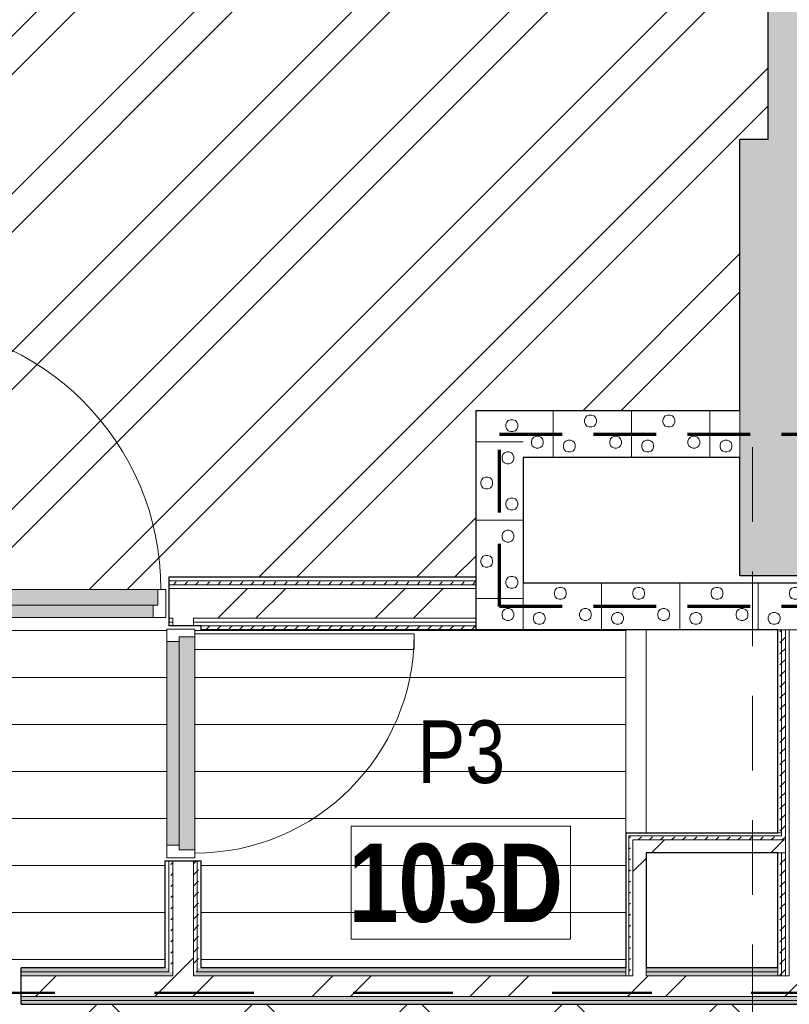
# Model space of a CAD drawing. Header units: millimetres. Extents: x -2180 to 54567, y -1945 to 22251.
# Tile 85 of 143: x 21509 to 23966, y 11857 to 15000. Entities that reach past the tile are written whole.
import ezdxf

# ---------------------------------------------------------------- set-up
doc = ezdxf.new("R2010")
doc.units = ezdxf.units.MM
for name, pattern in [('Dash', [635, 317.5, -317.5]), ('EST_Dash_2_1_', [300, 200, -100]), ('Overhead', [396.875, 238.125, -158.75])]:
    doc.linetypes.add(name, pattern=pattern)
for name, color, linetype, lineweight in [('_Overhead_', 7, 'Overhead', 9), ('Common Edges', 7, 'Continuous', 9), ('Cut Pattern-3', 7, 'Continuous', 9), ('Doors', 7, 'Continuous', 9), ('Doors-2', 7, 'Continuous', 18), ('Plan Swing', 7, 'Continuous', 9), ('Room Tags', 7, 'Continuous', 9), ('Walls', 7, 'Continuous', 9), ('Walls-1', 7, 'Continuous', 25)]:
    doc.layers.add(name, color=color, linetype=linetype, lineweight=lineweight)
for name, color, linetype, lineweight, true_color in [('_Tuletõkketsoon', 1, 'Dash', 50, 0xff0000), ('Color Fill-1', 7, 'Continuous', 9, 0xab8450), ('Color Fill-2', 7, 'Continuous', 9, 0xc0c040), ('Color Fill-3', 9, 'Continuous', 9, 0x808080), ('Cut Pattern-1', 7, 'Continuous', 9, 0x787878), ('Cut Pattern-2', 7, 'Continuous', 25, 0x787878), ('Doors-1', 7, 'Continuous', 9, 0x7b918a), ('Doors-3', 7, 'Continuous', 9, 0x646464), ('Room Tags-1', 7, 'Continuous', 9, 0x800000), ('SMA_Tuletõkkesektsioon', 1, 'EST_Dash_2_1_', 70, 0xff0000)]:
    doc.layers.add(name, color=color, linetype=linetype, lineweight=lineweight, true_color=true_color)
doc.styles.add('Swis721 Cn BT_1', font='swissc.ttf', dxfattribs={"height": 200})
doc.styles.add('Swis721 Cn BT_B', font='swisscb.ttf', dxfattribs={"height": 250})
pattern_1 = [(45, (0, 0), (0, 35.35534), [25, -25])]
pattern_2 = [(45, (0, 0), (-251.447, 251.447), []), (45, (0, 381), (-251.447, 251.447), [])]
pattern_3 = [(0, (0, 0), (0, 150), [])]

# ---------------------------------------------------------------- blocks, each defined once
blk = doc.blocks.new('SMA_D01_ 1-poolne - SU-P-10- 900x2100 1 korrus-2368688-1 Korruse põrandate plaan')
at = {"layer": 'Doors-1'}
for points in [[(47.8, 5.5), (400, 5.5), (400, 45.5), (-400, 45.5), (-400, 5.5), (47, 5.5)], [(400, -44.5), (415, -44.5), (415, 5.5), (-415, 5.5), (-415, -44.5), (375, -44.5)]]:
    blk.add_hatch(color=256, dxfattribs=at).paths.add_polyline_path(points, flags=0)
at = {"layer": 'Doors'}
for p, q in [((-400, 45.5), (400, 45.5)), ((400, 5.5), (-400, 5.5)), ((-415, -44.5), (375, -44.5))]:
    blk.add_line(p, q, dxfattribs=at)
at = {"layer": 'Doors-2'}
for p, q in [((-440, -44.5), (-440, 45.5)), ((-440, 45.5), (-400, 45.5)), ((-400, 45.5), (-400, 5.5)), ((400, 5.5), (400, 45.5)), ((400, 45.5), (440, 45.5)), ((440, 45.5), (440, -44.5)), ((-415, 5.5), (-415, -44.5)), ((-400, 5.5), (-415, 5.5)), ((415, 5.5), (400, 5.5)), ((415, -44.5), (415, 5.5)), ((-415, -44.5), (-440, -44.5)), ((375, -44.5), (425, -44.5)), ((375, -894.5), (375, -44.5)), ((425, -44.5), (425, -894.5)), ((440, -44.5), (425, -44.5)), ((425, -894.5), (375, -894.5))]:
    blk.add_line(p, q, dxfattribs=at)
at = {"layer": 'Plan Swing'}
blk.add_arc((425, -44.5), 850, 180, 270, dxfattribs=at)
blk = doc.blocks.new('SMA_D01_ 1-poolne - SU-P-04 - 750x2100-1929738-1 Korruse põrandate plaan')
at = {"layer": 'Doors-3'}
for points in [[(325, 52), (-325, 52), (-325, 12), (325, 12)], [(340, -38), (340, 12), (-340, 12), (-340, -38), (308.7, -38)]]:
    blk.add_hatch(color=256, dxfattribs=at).paths.add_polyline_path(points, flags=0)
at = {"layer": 'Doors'}
for p, q in [((-325, 52), (325, 52)), ((325, 12), (-325, 12)), ((-340, -38), (300, -38))]:
    blk.add_line(p, q, dxfattribs=at)
at = {"layer": 'Doors-2'}
for p, q in [((-365, -38), (-365, 52)), ((-365, 52), (-325, 52)), ((-325, 52), (-325, 12)), ((325, 12), (325, 52)), ((325, 52), (365, 52)), ((365, 52), (365, -38)), ((-340, 12), (-340, -38)), ((-325, 12), (-340, 12)), ((340, 12), (325, 12)), ((340, -38), (340, 12)), ((-340, -38), (-365, -38)), ((300, -38), (350, -38)), ((300, -738), (300, -38)), ((350, -38), (350, -738)), ((365, -38), (350, -38)), ((350, -738), (300, -738))]:
    blk.add_line(p, q, dxfattribs=at)
at = {"layer": 'Plan Swing'}
blk.add_arc((350, -38), 700, 180, 270, dxfattribs=at)
blk = doc.blocks.new('1_0 Room Tag - 2_5mm Nr-411650-1 Korruse põrandate plaan')
at = {"layer": 'Room Tags'}
for p, q in [((3.5, 1.8), (-3.5, 1.8)), ((-3.5, 1.8), (-3.5, -1.8)), ((3.5, 1.8), (3.5, -1.8)), ((3.5, -1.8), (-3.5, -1.8))]:
    blk.add_line(p, q, dxfattribs=at)

msp = doc.modelspace()

# ---------------------------------------------------------------- hatches: boundary and pattern name
at = {"layer": 'Color Fill-1'}
h = msp.add_hatch(dxfattribs=at)
h.set_pattern_fill('FP_39', color=256, style=0, pattern_type=2)
h.set_pattern_definition([(45, (0, 0), (-247.4874, 247.4874), []), (135, (0, 0), (-247.4874, -247.4874), [])])
h.paths.add_polyline_path([(10640.5, 10521), (10640.5, 10597.1), (11755.5, 10597.1), (11755.5, 10657.1), (12147.2, 10656.8), (12147.2, 10612.1), (15187.1, 10612.1), (15187.1, 10554.1), (15197.1, 10554.1), (15197.1, 10606.1), (16377.1, 10606.1), (16377.1, 10554.1), (16387.1, 10554.1), (16387.1, 10612.1), (20601, 10612.1), (20601, 10554.1), (20611, 10554.1), (20611, 10586.1), (21591, 10586.1), (21591, 10554.1), (21601, 10554.1), (21601, 10612.1), (23843.1, 10612.1), (23843.1, 10575.2), (24163.1, 10575.2), (24163.1, 10577.1), (24218.2, 10577.1), (24218.2, 10575.2), (25418.2, 10575.2), (25418.2, 10577.1), (25547.1, 10577.1), (25547.1, 10582.1), (26027.1, 10582.1), (26027.1, 10577.1), (30166, 10577.1), (30166, 11857.1), (27666.3, 11857.1), (27666.3, 11915.1), (27656.3, 11915.1), (27656.3, 11857.1), (27641.3, 11857.1), (27641.3, 10907.1), (27591.3, 10907.1), (27591.3, 11857.1), (26676.3, 11857.1), (26676.3, 11915.1), (26666.3, 11915.1), (26666.3, 11857.1), (21513.7, 11857.1), (21513.7, 11915.1), (21503.7, 11915.1), (21503.7, 11883.1), (20523.7, 11883.1), (20523.7, 11915.1), (20513.7, 11915.1), (20513.7, 11857.1), (15601.3, 11857.1), (15601.3, 11915.1), (15591.3, 11915.1), (15591.3, 11883.1), (14611.3, 11883.1), (14611.3, 11915.1), (14601.3, 11915.1), (14601.3, 11857.1), (9517.3, 11857.1), (9517.3, 11915.1), (9507.3, 11915.1), (9507.3, 11857.1), (8592.3, 11857.1), (8592.3, 10907.1), (8542.3, 10907.1), (8542.3, 11857.1), (8527.3, 11857.1), (8527.3, 11915.1), (8517.3, 11915.1), (8517.3, 11857.1), (6132.8, 11857.1), (6132.8, 11854.1), (5982.8, 11854.1), (5982.8, 10654.1), (6132.8, 10654.1), (6132.8, 10657.1), (10630.5, 10657.1), (10630.5, 10521)], flags=0)
at = {"layer": 'Color Fill-2'}
h = msp.add_hatch(dxfattribs=at)
h.set_pattern_fill('FP_3', color=256, style=0, pattern_type=2)
h.set_pattern_definition(pattern_2)
h.paths.add_polyline_path([(21084.8, 13136.6), (21094.8, 13136.6), (21094.8, 13181.1), (21109.8, 13181.1), (21109.8, 14031.1), (21159.8, 14031.1), (21159.8, 13181.1), (21974.8, 13181.1), (21974.8, 13136.6), (21984.8, 13136.6), (21984.8, 13221.1), (22965.8, 13221.1), (22965.8, 13752.1), (23808.2, 13752.1), (23808.2, 14616.9), (23898.2, 14616.9), (23897.3, 17811.9), (21098.2, 17811.9), (21098.2, 13221.1), (21084.8, 13221.1), (21084.8, 13150.5)], flags=0)
at = {"layer": 'Color Fill-3'}
h = msp.add_hatch(dxfattribs=at)
h.set_pattern_fill('FP_42', color=256, style=0, pattern_type=2)
h.set_pattern_definition(pattern_3)
h.paths.add_polyline_path([(20513.7, 11915.1), (20523.7, 11915.1), (20523.7, 11973.1), (20538.7, 11973.1), (20538.7, 12923.1), (20588.7, 12923.1), (20588.7, 11973.1), (21503.7, 11973.1), (21503.7, 11915.1), (21513.7, 11915.1), (21513.7, 11973.1), (21972.3, 11973.1), (21972.3, 12314.6), (22030.3, 12314.6), (22030.3, 12324.6), (21978.3, 12324.6), (21978.3, 13054.6), (22030.3, 13054.6), (22030.3, 13064.6), (21984.8, 13064.6), (21984.8, 13136.6), (21974.8, 13136.6), (21974.8, 13091.1), (21094.8, 13091.1), (21094.8, 13136.6), (21084.8, 13136.6), (21084, 13052.1), (20940.8, 13052.1), (20940.8, 13136.6), (20930.8, 13136.6), (20930.8, 13091.1), (20050.8, 13091.1), (20050.8, 13136.6), (20040.8, 13136.6), (20040.8, 13064.6), (19995.3, 13064.6), (19995.3, 13054.6), (20047.3, 13054.6), (20047.3, 12324.6), (19995.3, 12324.6), (19995.3, 12314.6), (20053.3, 12314.6), (20053.3, 11973.1), (20513.7, 11973.1), (20513.7, 11923.1)], flags=0)
h = msp.add_hatch(dxfattribs=at)
h.set_pattern_fill('FP_42', color=256, style=0, pattern_type=2)
h.set_pattern_definition(pattern_3)
h.paths.add_polyline_path([(23219.9, 11973.1), (23443.7, 11973.1), (23443.7, 13052.1), (22088.3, 13052.1), (22088.3, 13064.6), (22065.8, 13064.6), (22065.8, 13089.1), (22063.3, 13089.1), (22063.3, 13064.6), (22030.3, 13064.6), (22030.3, 13054.6), (22068.3, 13054.6), (22068.3, 13039.6), (22768.3, 13039.6), (22768.3, 12989.6), (22068.3, 12989.6), (22068.3, 12324.6), (22030.3, 12324.6), (22030.3, 12314.6), (22088.3, 12314.6), (22088.3, 11973.1), (23113.4, 11973.1)], flags=0)
at = {"layer": 'Cut Pattern-1'}
h = msp.add_hatch(dxfattribs=at)
h.set_pattern_fill('FP_3', color=256, style=0, pattern_type=2)
h.set_pattern_definition(pattern_2)
h.paths.add_polyline_path([(22065.8, 13089.1), (22965.8, 13089.1), (22965.8, 13184.1), (22065.8, 13184.1), (22065.8, 13150.5)], flags=0)
h = msp.add_hatch(dxfattribs=at)
h.set_pattern_fill('FP_3', color=256, style=0, pattern_type=2)
h.set_pattern_definition(pattern_2)
h.paths.add_polyline_path([(21997.3, 11948.1), (22063.3, 11948.1), (22063.3, 12314.6), (21997.3, 12314.6), (21997.3, 11960.6)], flags=0)
h.paths.add_polyline_path([(22063.3, 13064.6), (22063.3, 13089.1), (21997.3, 13089.1), (21997.3, 13064.6), (22018.3, 13064.6)], flags=0)
h = msp.add_hatch(dxfattribs=at)
h.set_pattern_fill('FP_3', color=256, style=0, pattern_type=2)
h.set_pattern_definition(pattern_2)
h.paths.add_polyline_path([(23466.2, 11948.1), (23508.2, 11948.1), (23508.2, 12382.1), (23466.2, 12382.1), (23466.2, 11960.6)], flags=0)
h = msp.add_hatch(dxfattribs=at)
h.set_pattern_fill('FP_3', color=256, style=0, pattern_type=2)
h.set_pattern_definition(pattern_2)
h.paths.add_polyline_path([(23508.2, 12340.1), (23953.7, 12340.1), (23953.7, 12382.1), (23508.2, 12382.1)], flags=0)
h = msp.add_hatch(dxfattribs=at)
h.set_pattern_fill('FP_3', color=256, style=0, pattern_type=2)
h.set_pattern_definition(pattern_2)
h.paths.add_polyline_path([(29817.4, 11882.1), (29817.4, 11948.1), (27666.3, 11948.1), (27666.3, 11882.1), (29329.9, 11882.1)], flags=0)
h.paths.add_polyline_path([(24888.7, 11882.1), (26666.3, 11882.1), (26666.3, 11948.1), (21513.7, 11948.1), (21513.7, 11882.1), (24356.7, 11882.1)], flags=0)
h.paths.add_polyline_path([(20513.7, 11882.1), (20513.7, 11948.1), (18261.7, 11948.1), (18261.7, 11882.1), (20005.2, 11882.1)], flags=0)
at = {"layer": 'Cut Pattern-2'}
for points in [[(24218.2, 14616.9), (24217.3, 17811.9), (23898.2, 17811.9), (23898.2, 14616.9)], [(24218.2, 13224.7), (24217.3, 14616.9), (23808.2, 14616.9), (23808.2, 13224.7), (23898.2, 13224.7)]]:
    msp.add_hatch(color=256, dxfattribs=at).paths.add_polyline_path(points, flags=0)
at = {"layer": 'Cut Pattern-3'}
h = msp.add_hatch(dxfattribs=at)
h.set_pattern_fill('FP_22', color=256, angle=225, style=0, pattern_type=2)
h.set_pattern_definition([(135, (22988.33, 13504.6), (-250, -1e-12), [7.07, -346.48]), (45, (22983.33, 13532.1), (-250, -1e-12), [7.07, -346.48]), (180, (23003.33, 13502.1), (1e-12, -250), [7.5, -242.5]), (161.565, (22995.826, 13502.106), (-250, 0.0002), [7.906, -782.664]), (18.435, (22988.33, 13537.11), (-250, -0.0002), [7.906, -782.664]), (3e-13, (22995.83, 13539.6), (-1e-12, 250), [7.5, -242.5]), (341.565, (23003.33, 13539.606), (-250, 0.0002), [7.906, -782.664]), (315, (23010.83, 13537.1), (-250, -1e-12), [7.07, -346.48]), (251.565, (23018.33, 13517.11), (-250.001, -1000), [7.906, -782.664]), (225, (23015.83, 13509.6), (-250, -1e-12), [7.07, -346.48]), (198.435, (23010.83, 13504.606), (-250, -0.0002), [7.906, -782.664]), (270, (23018.33, 13524.6), (250, 1e-12), [7.5, -242.5]), (288.435, (23015.83, 13532.11), (250.001, -1000), [7.906, -782.664]), (90, (23060.83, 13449.6), (-250, -1e-12), [7.5, -242.5]), (180, (23083.33, 13434.6), (1e-12, -250), [7.5, -242.5]), (161.565, (23075.826, 13434.606), (-250, 0.0002), [7.906, -782.664]), (135, (23068.33, 13437.1), (-250, -1e-12), [7.07, -346.48]), (45, (23063.33, 13464.6), (-250, -1e-12), [7.07, -346.48]), (18.435, (23068.33, 13469.61), (-250, -0.0002), [7.906, -782.664]), (3e-13, (23075.83, 13472.1), (-1e-12, 250), [7.5, -242.5]), (341.565, (23083.33, 13472.106), (-250, 0.0002), [7.906, -782.664]), (315, (23090.83, 13469.6), (-250, -1e-12), [7.07, -346.48]), (251.565, (23098.33, 13449.61), (-250.001, -1000), [7.906, -782.664]), (225, (23095.83, 13442.1), (-250, -1e-12), [7.07, -346.48]), (198.435, (23090.83, 13437.11), (-250, -0.0002), [7.906, -782.664]), (270, (23098.33, 13457.1), (250, 1e-12), [7.5, -242.5]), (288.435, (23095.83, 13464.61), (250.001, -1000), [7.906, -782.664]), (108.435, (23063.33, 13442.11), (-250, 499.999), [7.906, -782.664]), (71.565, (23060.83, 13457.11), (250, 500), [7.906, -782.664]), (90, (23048.33, 13597.1), (-250, -1e-12), [7.5, -242.5]), (180, (23070.83, 13582.1), (1e-12, -250), [7.5, -242.5]), (161.565, (23063.33, 13582.11), (-250, 0.0002), [7.906, -782.664]), (135, (23055.83, 13584.6), (-250, -1e-12), [7.07, -346.48]), (45, (23050.83, 13612.1), (-250, -1e-12), [7.07, -346.48]), (18.435, (23055.83, 13617.106), (-250, -0.0002), [7.906, -782.664]), (3e-13, (23063.33, 13619.6), (-1e-12, 250), [7.5, -242.5]), (341.565, (23070.826, 13619.606), (-250, 0.0002), [7.906, -782.664]), (315, (23078.33, 13617.1), (-250, -1e-12), [7.07, -346.48]), (251.565, (23085.826, 13597.11), (-250.001, -1000), [7.906, -782.664]), (225, (23083.33, 13589.6), (-250, -1e-12), [7.07, -346.48]), (198.435, (23078.33, 13584.606), (-250, -0.0002), [7.906, -782.664]), (270, (23085.83, 13604.6), (250, 1e-12), [7.5, -242.5]), (288.435, (23083.33, 13612.11), (250.001, -1000), [7.906, -782.664]), (108.435, (23050.83, 13589.606), (-250, 499.999), [7.906, -782.664]), (71.565, (23048.326, 13604.61), (250, 499.999), [7.906, -782.664]), (90, (22980.83, 13517.1), (-250, -1e-12), [7.5, -242.5]), (108.435, (22983.33, 13509.606), (-250, 499.999), [7.906, -782.664]), (71.565, (22980.83, 13524.61), (250, 500), [7.906, -782.664]), (90, (22890.83, 13464.6), (-250, -1e-12), [7.5, -242.5]), (180, (22913.33, 13449.6), (1e-12, -250), [7.5, -242.5]), (161.565, (22905.83, 13449.61), (-250, 0.0002), [7.906, -782.664]), (135, (22898.33, 13452.1), (-250, -1e-12), [7.07, -346.48]), (45, (22893.33, 13479.6), (-250, -1e-12), [7.07, -346.48]), (18.435, (22898.326, 13484.61), (-250, -0.0002), [7.906, -782.664]), (3e-13, (22905.83, 13487.1), (-1e-12, 250), [7.5, -242.5]), (341.565, (22913.326, 13487.106), (-250, 0.0002), [7.906, -782.664]), (315, (22920.83, 13484.6), (-250, -1e-12), [7.07, -346.48]), (251.565, (22928.33, 13464.606), (-250.001, -1000), [7.906, -782.664]), (225, (22925.83, 13457.1), (-250, -1e-12), [7.07, -346.48]), (198.435, (22920.826, 13452.11), (-250, -0.0002), [7.906, -782.664]), (270, (22928.33, 13472.1), (250, 1e-12), [7.5, -242.5]), (288.435, (22925.826, 13479.61), (250.001, -1000), [7.906, -782.664]), (108.435, (22893.326, 13457.11), (-250, 499.999), [7.906, -782.664]), (71.565, (22890.83, 13472.106), (250, 499.999), [7.906, -782.664]), (90, (22910.83, 13572.1), (-250, -1e-12), [7.5, -242.5]), (180, (22933.33, 13557.1), (1e-12, -250), [7.5, -242.5]), (161.565, (22925.826, 13557.11), (-250, 0.0002), [7.906, -782.664]), (135, (22918.33, 13559.6), (-250, -1e-12), [7.07, -346.48]), (45, (22913.33, 13587.1), (-250, -1e-12), [7.07, -346.48]), (18.435, (22918.326, 13592.11), (-250, -0.0002), [7.906, -782.664]), (3e-13, (22925.83, 13594.6), (-1e-12, 250), [7.5, -242.5]), (341.565, (22933.33, 13594.61), (-250, 0.0002), [7.906, -782.664]), (315, (22940.83, 13592.1), (-250, -1e-12), [7.07, -346.48]), (251.565, (22948.33, 13572.106), (-250.001, -1000), [7.906, -782.664]), (225, (22945.83, 13564.6), (-250, -1e-12), [7.07, -346.48]), (198.435, (22940.826, 13559.61), (-250, -0.0002), [7.906, -782.664]), (270, (22948.33, 13579.6), (250, 1e-12), [7.5, -242.5]), (288.435, (22945.826, 13587.11), (250.001, -1000), [7.906, -782.664]), (108.435, (22913.326, 13564.61), (-250.001, 500), [7.906, -782.664]), (71.565, (22910.83, 13579.606), (250.001, 500), [7.906, -782.664]), (180, (23115.83, 13402.1), (1e-12, -250), [])])
h.paths.add_polyline_path([(23115.8, 13052.1), (23115.8, 13752.1), (22965.8, 13752.1), (22965.8, 13052.1), (23113.4, 13052.1)], flags=0)
h = msp.add_hatch(dxfattribs=at)
h.set_pattern_fill('FP_23', color=256, angle=225, style=0, pattern_type=2)
h.set_pattern_definition([(45, (23564.52, 13729.6), (-1e-12, 250), [7.07, -346.48]), (315, (23592.02, 13734.6), (-1e-12, 250), [7.07, -346.48]), (90, (23562.02, 13714.6), (-250, -1e-12), [7.5, -242.5]), (71.565, (23562.02, 13722.11), (0.0002, 250), [7.906, -782.664]), (288.435, (23597.02, 13729.606), (-0.0002, 250), [7.906, -782.664]), (270, (23599.52, 13722.1), (250, 1e-12), [7.5, -242.5]), (251.565, (23599.52, 13714.61), (0.0002, 250), [7.906, -782.664]), (225, (23597.02, 13707.1), (-1e-12, 250), [7.07, -346.48]), (161.565, (23577.02, 13699.606), (-1000, 250.001), [7.906, -782.664]), (135, (23569.52, 13702.1), (-1e-12, 250), [7.07, -346.48]), (108.435, (23564.52, 13707.106), (-0.0002, 250), [7.906, -782.664]), (180, (23584.52, 13699.6), (1e-12, -250), [7.5, -242.5]), (198.435, (23592.02, 13702.106), (-1000, -250.001), [7.906, -782.664]), (3e-13, (23509.52, 13657.1), (-1e-12, 250), [7.5, -242.5]), (90, (23494.52, 13634.6), (-250, -1e-12), [7.5, -242.5]), (71.565, (23494.52, 13642.106), (0.0002, 250), [7.906, -782.664]), (45, (23497.02, 13649.6), (-1e-12, 250), [7.07, -346.48]), (315, (23524.52, 13654.6), (-1e-12, 250), [7.07, -346.48]), (288.435, (23529.52, 13649.61), (-0.0002, 250), [7.906, -782.664]), (270, (23532.02, 13642.1), (250, 1e-12), [7.5, -242.5]), (251.565, (23532.02, 13634.61), (0.0002, 250), [7.906, -782.664]), (225, (23529.52, 13627.1), (-1e-12, 250), [7.07, -346.48]), (161.565, (23509.52, 13619.606), (-1000, 250.001), [7.906, -782.664]), (135, (23502.02, 13622.1), (-1e-12, 250), [7.07, -346.48]), (108.435, (23497.02, 13627.11), (-0.0002, 250), [7.906, -782.664]), (180, (23517.02, 13619.6), (1e-12, -250), [7.5, -242.5]), (198.435, (23524.52, 13622.11), (-1000, -250.001), [7.906, -782.664]), (18.435, (23502.02, 13654.61), (500, 250), [7.906, -782.664]), (341.565, (23517.02, 13657.11), (499.999, -250), [7.906, -782.664]), (3e-13, (23657.02, 13669.6), (-1e-12, 250), [7.5, -242.5]), (90, (23642.02, 13647.1), (-250, -1e-12), [7.5, -242.5]), (71.565, (23642.02, 13654.61), (0.0002, 250), [7.906, -782.664]), (45, (23644.52, 13662.1), (-1e-12, 250), [7.07, -346.48]), (315, (23672.02, 13667.1), (-1e-12, 250), [7.07, -346.48]), (288.435, (23677.02, 13662.11), (-0.0002, 250), [7.906, -782.664]), (270, (23679.52, 13654.6), (250, 1e-12), [7.5, -242.5]), (251.565, (23679.52, 13647.11), (0.0002, 250), [7.906, -782.664]), (225, (23677.02, 13639.6), (-1e-12, 250), [7.07, -346.48]), (161.565, (23657.02, 13632.106), (-1000, 250.001), [7.906, -782.664]), (135, (23649.52, 13634.6), (-1e-12, 250), [7.07, -346.48]), (108.435, (23644.52, 13639.61), (-0.0002, 250), [7.906, -782.664]), (180, (23664.52, 13632.1), (1e-12, -250), [7.5, -242.5]), (198.435, (23672.02, 13634.61), (-1000, -250.001), [7.906, -782.664]), (18.435, (23649.52, 13667.11), (500, 250.001), [7.906, -782.664]), (341.565, (23664.52, 13669.606), (500, -250.001), [7.906, -782.664]), (3e-13, (23577.02, 13737.1), (-1e-12, 250), [7.5, -242.5]), (18.435, (23569.52, 13734.606), (499.999, 250), [7.906, -782.664]), (341.565, (23584.52, 13737.11), (500, -250), [7.906, -782.664]), (3e-13, (23524.52, 13827.1), (-1e-12, 250), [7.5, -242.5]), (90, (23509.52, 13804.6), (-250, -1e-12), [7.5, -242.5]), (71.565, (23509.52, 13812.11), (0.0002, 250), [7.906, -782.664]), (45, (23512.02, 13819.6), (-1e-12, 250), [7.07, -346.48]), (315, (23539.52, 13824.6), (-1e-12, 250), [7.07, -346.48]), (288.435, (23544.52, 13819.606), (-0.0002, 250), [7.906, -782.664]), (270, (23547.02, 13812.1), (250, 1e-12), [7.5, -242.5]), (251.565, (23547.02, 13804.606), (0.0002, 250), [7.906, -782.664]), (225, (23544.52, 13797.1), (-1e-12, 250), [7.07, -346.48]), (161.565, (23524.52, 13789.61), (-1000, 250.001), [7.906, -782.664]), (135, (23517.02, 13792.1), (-1e-12, 250), [7.07, -346.48]), (108.435, (23512.02, 13797.106), (-0.0002, 250), [7.906, -782.664]), (180, (23532.02, 13789.6), (1e-12, -250), [7.5, -242.5]), (198.435, (23539.52, 13792.106), (-1000, -250.001), [7.906, -782.664]), (18.435, (23517.02, 13824.606), (500, 250), [7.906, -782.664]), (341.565, (23532.02, 13827.11), (499.999, -250), [7.906, -782.664]), (3e-13, (23632.02, 13807.1), (-1e-12, 250), [7.5, -242.5]), (90, (23617.02, 13784.6), (-250, -1e-12), [7.5, -242.5]), (71.565, (23617.02, 13792.106), (0.0002, 250), [7.906, -782.664]), (45, (23619.52, 13799.6), (-1e-12, 250), [7.07, -346.48]), (315, (23647.02, 13804.6), (-1e-12, 250), [7.07, -346.48]), (288.435, (23652.02, 13799.606), (-0.0002, 250), [7.906, -782.664]), (270, (23654.52, 13792.1), (250, 1e-12), [7.5, -242.5]), (251.565, (23654.52, 13784.61), (0.0002, 250), [7.906, -782.664]), (225, (23652.02, 13777.1), (-1e-12, 250), [7.07, -346.48]), (161.565, (23632.02, 13769.61), (-1000, 250.001), [7.906, -782.664]), (135, (23624.52, 13772.1), (-1e-12, 250), [7.07, -346.48]), (108.435, (23619.52, 13777.106), (-0.0002, 250), [7.906, -782.664]), (180, (23639.52, 13769.6), (1e-12, -250), [7.5, -242.5]), (198.435, (23647.02, 13772.106), (-1000, -250.001), [7.906, -782.664]), (18.435, (23624.52, 13804.606), (500, 250.001), [7.906, -782.664]), (341.565, (23639.52, 13807.11), (499.999, -250), [7.906, -782.664]), (90, (23462.02, 13602.1), (-250, -1e-12), [])])
h.paths.add_polyline_path([(23808.2, 13602.1), (23808.2, 13752.1), (23115.8, 13752.1), (23115.8, 13602.1)], flags=0)
h = msp.add_hatch(dxfattribs=at)
h.set_pattern_fill('FP_1', color=256, style=0, pattern_type=2)
h.set_pattern_definition(pattern_1)
h.paths.add_polyline_path([(22065.8, 13196.1), (22065.8, 13208.6), (21984.8, 13208.6), (21984.8, 13196.1)], flags=0)
h.paths.add_polyline_path([(20942.2, 13196.1), (20954.2, 13196.1), (20954.2, 13208.6), (20940.8, 13208.6), (20941.7, 13196.1)], flags=0)
h.paths.add_polyline_path([(21073.2, 13196.1), (21084.8, 13196.1), (21084.8, 13208.6), (21073.2, 13208.6)], flags=0)
h.paths.add_polyline_path([(20040.8, 13196.1), (20040.8, 13208.6), (19995.3, 13208.6), (19995.3, 13196.1)], flags=0)
h = msp.add_hatch(dxfattribs=at)
h.set_pattern_fill('FP_1', color=256, style=0, pattern_type=2)
h.set_pattern_definition(pattern_1)
h.paths.add_polyline_path([(22965.8, 13196.1), (22965.8, 13208.6), (22065.8, 13208.6), (22065.8, 13196.1), (22834.3, 13196.1)], flags=0)
h = msp.add_hatch(dxfattribs=at)
h.set_pattern_fill('FP_5', color=256, angle=-135, style=0, pattern_type=2)
h.set_pattern_definition([(45, (24218.33, 13179.6), (3e-14, 250), [7.07, -346.48]), (315, (24245.83, 13184.6), (-3e-14, 250), [7.07, -346.48]), (90, (24215.83, 13164.6), (-250, 1e-14), [7.5, -242.5]), (71.565, (24215.826, 13172.106), (0.0002, 250), [7.906, -782.664]), (288.435, (24250.826, 13179.606), (-0.0002, 250), [7.906, -782.664]), (270, (24253.33, 13172.1), (250, 1e-14), [7.5, -242.5]), (251.565, (24253.33, 13164.61), (0.0002, 250), [7.906, -782.664]), (225, (24250.83, 13157.1), (-3e-14, 250), [7.07, -346.48]), (161.565, (24230.83, 13149.606), (-999.9996, 250.001), [7.906, -782.664]), (135, (24223.33, 13152.1), (3e-14, 250), [7.07, -346.48]), (108.435, (24218.33, 13157.11), (-0.0002, 250), [7.906, -782.664]), (180, (24238.33, 13149.6), (-4e-14, -250), [7.5, -242.5]), (198.435, (24245.83, 13152.11), (-999.9996, -250.001), [7.906, -782.664]), (0, (24163.33, 13107.1), (0, 250), [7.5, -242.5]), (90, (24148.33, 13084.6), (-250, 1e-14), [7.5, -242.5]), (71.565, (24148.326, 13092.11), (0.0002, 250), [7.906, -782.664]), (45, (24150.83, 13099.6), (3e-14, 250), [7.07, -346.48]), (315, (24178.33, 13104.6), (-3e-14, 250), [7.07, -346.48]), (288.435, (24183.33, 13099.606), (-0.0002, 250), [7.906, -782.664]), (270, (24185.83, 13092.1), (250, 1e-14), [7.5, -242.5]), (251.565, (24185.826, 13084.606), (0.0002, 250), [7.906, -782.664]), (225, (24183.33, 13077.1), (-3e-14, 250), [7.07, -346.48]), (161.565, (24163.33, 13069.606), (-999.9996, 250.001), [7.906, -782.664]), (135, (24155.83, 13072.1), (3e-14, 250), [7.07, -346.48]), (108.435, (24150.83, 13077.106), (-0.0002, 250), [7.906, -782.664]), (180, (24170.83, 13069.6), (-4e-14, -250), [7.5, -242.5]), (198.435, (24178.33, 13072.106), (-999.9996, -250.001), [7.906, -782.664]), (18.435, (24155.83, 13104.606), (499.999, 250.0003), [7.906, -782.664]), (341.565, (24170.826, 13107.11), (500, -250.0006), [7.906, -782.664]), (0, (24310.83, 13119.6), (0, 250), [7.5, -242.5]), (90, (24295.83, 13097.1), (-250, 1e-14), [7.5, -242.5]), (71.565, (24295.83, 13104.606), (0.0002, 250), [7.906, -782.664]), (45, (24298.33, 13112.1), (3e-14, 250), [7.07, -346.48]), (315, (24325.83, 13117.1), (-3e-14, 250), [7.07, -346.482]), (288.435, (24330.826, 13112.106), (-0.0002, 250), [7.906, -782.664]), (270, (24333.33, 13104.6), (250, 1e-14), [7.5, -242.5]), (251.565, (24333.326, 13097.11), (0.0002, 250), [7.906, -782.664]), (225, (24330.83, 13089.6), (-3e-14, 250), [7.07, -346.482]), (161.565, (24310.83, 13082.11), (-999.9996, 250.001), [7.906, -782.664]), (135, (24303.33, 13084.6), (3e-14, 250), [7.07, -346.48]), (108.435, (24298.326, 13089.606), (-0.0002, 250), [7.906, -782.664]), (180, (24318.33, 13082.1), (-4e-14, -250), [7.5, -242.5]), (198.435, (24325.826, 13084.606), (-999.9996, -250.001), [7.906, -782.664]), (18.435, (24303.326, 13117.106), (499.999, 250.0003), [7.906, -782.664]), (341.565, (24318.33, 13119.61), (499.999, -250.0003), [7.906, -782.664]), (0, (24230.83, 13187.1), (0, 250), [7.5, -242.5]), (18.435, (24223.33, 13184.61), (500, 250.0006), [7.906, -782.664]), (341.565, (24238.33, 13187.106), (499.999, -250.0003), [7.906, -782.664]), (0, (24178.33, 13277.1), (0, 250), [7.5, -242.5]), (90, (24163.33, 13254.6), (-250, 1e-14), [7.5, -242.5]), (71.565, (24163.33, 13262.106), (0.0002, 250), [7.906, -782.664]), (45, (24165.83, 13269.6), (3e-14, 250), [7.07, -346.48]), (315, (24193.33, 13274.6), (-3e-14, 250), [7.07, -346.48]), (288.435, (24198.33, 13269.61), (-0.0002, 250), [7.906, -782.664]), (270, (24200.83, 13262.1), (250, 1e-14), [7.5, -242.5]), (251.565, (24200.826, 13254.61), (0.0002, 250), [7.906, -782.664]), (225, (24198.33, 13247.1), (-3e-14, 250), [7.07, -346.48]), (161.565, (24178.33, 13239.61), (-999.9996, 250.001), [7.906, -782.664]), (135, (24170.83, 13242.1), (3e-14, 250), [7.07, -346.48]), (108.435, (24165.83, 13247.106), (-0.0002, 250), [7.906, -782.664]), (180, (24185.83, 13239.6), (-4e-14, -250), [7.5, -242.5]), (198.435, (24193.33, 13242.11), (-999.9996, -250.001), [7.906, -782.664]), (18.435, (24170.826, 13274.61), (500, 250.0006), [7.906, -782.664]), (341.565, (24185.826, 13277.106), (500, -250.0006), [7.906, -782.664]), (0, (24285.83, 13257.1), (0, 250), [7.5, -242.5]), (90, (24270.83, 13234.6), (-250, 1e-14), [7.5, -242.5]), (71.565, (24270.83, 13242.11), (0.0002, 250), [7.906, -782.664]), (45, (24273.33, 13249.6), (3e-14, 250), [7.07, -346.48]), (315, (24300.83, 13254.6), (-3e-14, 250), [7.07, -346.48]), (288.435, (24305.83, 13249.61), (-0.0002, 250), [7.906, -782.664]), (270, (24308.33, 13242.1), (250, 1e-14), [7.5, -242.5]), (251.565, (24308.33, 13234.606), (0.0002, 250), [7.906, -782.664]), (225, (24305.83, 13227.1), (-3e-14, 250), [7.07, -346.48]), (161.565, (24285.826, 13219.606), (-999.9996, 250.001), [7.906, -782.664]), (135, (24278.33, 13222.1), (3e-14, 250), [7.07, -346.48]), (108.435, (24273.33, 13227.11), (-0.0002, 250), [7.906, -782.664]), (180, (24293.33, 13219.6), (-4e-14, -250), [7.5, -242.5]), (198.435, (24300.83, 13222.11), (-999.9996, -250.001), [7.906, -782.664]), (18.435, (24278.33, 13254.61), (499.999, 250.0003), [7.906, -782.664]), (341.565, (24293.326, 13257.106), (500, -250.0006), [7.906, -782.664]), (90, (24115.83, 13052.1), (-250, 1e-14), [])])
h.paths.add_polyline_path([(23115.8, 13052.1), (25115.8, 13052.1), (25115.8, 13202.1), (23115.8, 13202.1), (23115.8, 13150.5)], flags=0)
h = msp.add_hatch(dxfattribs=at)
h.set_pattern_fill('FP_1', color=256, style=0, pattern_type=2)
h.set_pattern_definition(pattern_1)
h.paths.add_polyline_path([(22889.7, 13052.1), (22965.8, 13052.1), (22965.8, 13064.6), (22088.3, 13064.6), (22088.3, 13052.1), (22738.9, 13052.1)], flags=0)
h = msp.add_hatch(dxfattribs=at)
h.set_pattern_fill('FP_1', color=256, style=0, pattern_type=2)
h.set_pattern_definition(pattern_1)
h.paths.add_polyline_path([(23941.2, 11948.1), (23941.2, 12340.1), (23928.7, 12340.1), (23928.7, 11948.1)], flags=0)
h.paths.add_polyline_path([(23941.2, 12404.6), (23941.2, 13052.1), (23928.7, 13052.1), (23928.7, 12404.6)], flags=0)
h = msp.add_hatch(dxfattribs=at)
h.set_pattern_fill('FP_1', color=256, style=0, pattern_type=2)
h.set_pattern_definition(pattern_1)
h.paths.add_polyline_path([(23942.1, 11948.1), (23953.7, 11948.1), (23953.7, 12340.1), (23941.2, 12340.1), (23941.2, 11948.1)], flags=0)
h.paths.add_polyline_path([(23953.7, 12382.1), (23953.7, 13052.1), (23941.2, 13052.1), (23941.2, 12382.1)], flags=0)
h = msp.add_hatch(dxfattribs=at)
h.set_pattern_fill('FP_1', color=256, style=0, pattern_type=2)
h.set_pattern_definition(pattern_1)
h.paths.add_polyline_path([(23453.7, 11948.1), (23466.2, 11948.1), (23466.2, 12394.6), (23453.7, 12394.6), (23453.7, 11960.6)], flags=0)
h = msp.add_hatch(dxfattribs=at)
h.set_pattern_fill('FP_1', color=256, style=0, pattern_type=2)
h.set_pattern_definition(pattern_1)
h.paths.add_polyline_path([(23941.2, 12382.1), (23941, 12394.6), (23466.2, 12394.6), (23466.2, 12382.1), (23940.8, 12382.1)], flags=0)
h = msp.add_hatch(dxfattribs=at)
h.set_pattern_fill('FP_1', color=256, style=0, pattern_type=2)
h.set_pattern_definition(pattern_1)
h.paths.add_polyline_path([(21984.8, 11973.1), (21984.8, 12314.6), (21972.3, 12314.6), (21972.3, 11973.1)], flags=0)
h = msp.add_hatch(dxfattribs=at)
h.set_pattern_fill('FP_1', color=256, style=0, pattern_type=2)
h.set_pattern_definition(pattern_1)
h.paths.add_polyline_path([(21997.3, 11960.6), (21997.3, 12314.6), (21984.8, 12314.6), (21984.8, 11960.6)], flags=0)
h = msp.add_hatch(dxfattribs=at)
h.set_pattern_fill('FP_1', color=256, style=0, pattern_type=2)
h.set_pattern_definition(pattern_1)
h.paths.add_polyline_path([(22065.8, 11960.6), (22075.8, 11960.6), (22075.8, 12314.6), (22063.3, 12314.6), (22063.3, 11960.6)], flags=0)
h = msp.add_hatch(dxfattribs=at)
h.set_pattern_fill('FP_1', color=256, style=0, pattern_type=2)
h.set_pattern_definition(pattern_1)
h.paths.add_polyline_path([(22075.8, 11973.1), (22088.3, 11973.1), (22088.3, 12314.6), (22075.8, 12314.6), (22075.8, 12086.3)], flags=0)
h = msp.add_hatch(dxfattribs=at)
h.set_pattern_fill('FP_1', color=256, style=0, pattern_type=2)
h.set_pattern_definition(pattern_1)
h.paths.add_polyline_path([(29817.4, 11960.6), (29817.4, 11973.1), (28193.3, 11973.1), (28193.3, 11960.6), (29329.9, 11960.6)], flags=0)
h.paths.add_polyline_path([(28102.3, 11960.6), (28102.3, 11973.1), (27666.3, 11973.1), (27666.3, 11960.6), (28086.6, 11960.6)], flags=0)
h.paths.add_polyline_path([(26109.8, 11960.6), (26666.3, 11960.6), (26666.3, 11973.1), (26109.8, 11973.1)], flags=0)
h.paths.add_polyline_path([(25600, 11960.6), (26018.8, 11960.6), (26018.8, 11973.1), (24582.7, 11973.1), (24582.7, 11960.6), (24978.4, 11960.6)], flags=0)
h.paths.add_polyline_path([(24356.7, 11960.6), (24518.2, 11960.6), (24518.2, 11973.1), (24097.7, 11973.1), (24097.7, 11960.6)], flags=0)
h.paths.add_polyline_path([(23508.2, 11960.6), (23928.7, 11960.6), (23928.7, 11973.1), (23508.2, 11973.1)], flags=0)
h.paths.add_polyline_path([(23443.7, 11960.6), (23443.7, 11973.1), (22075.8, 11973.1), (22075.8, 11960.6), (23309.8, 11960.6)], flags=0)
h.paths.add_polyline_path([(21513.7, 11960.6), (21984.8, 11960.6), (21984.8, 11973.1), (21513.7, 11973.1)], flags=0)
h.paths.add_polyline_path([(19949.8, 11960.6), (19949.8, 11973.1), (18261.7, 11973.1), (18261.7, 11960.6), (19936.4, 11960.6)], flags=0)
h.paths.add_polyline_path([(20040.8, 11960.6), (20513.7, 11960.6), (20513.7, 11973.1), (20040.8, 11973.1)], flags=0)
h = msp.add_hatch(dxfattribs=at)
h.set_pattern_fill('FP_1', color=256, style=0, pattern_type=2)
h.set_pattern_definition(pattern_1)
h.paths.add_polyline_path([(29817.4, 11948.1), (29817.4, 11960.6), (28180.8, 11960.6), (28180.8, 11948.1), (29329.9, 11948.1)], flags=0)
h.paths.add_polyline_path([(27666.3, 11948.1), (28114.8, 11948.1), (28114.8, 11960.6), (27666.3, 11960.6)], flags=0)
h.paths.add_polyline_path([(25910.9, 11948.1), (26031.3, 11948.1), (26031.3, 11960.6), (24582.7, 11960.6), (24582.7, 11948.1), (25600, 11948.1)], flags=0)
h.paths.add_polyline_path([(26097.3, 11948.1), (26666.3, 11948.1), (26666.3, 11960.6), (26097.3, 11960.6)], flags=0)
h.paths.add_polyline_path([(23113.4, 11948.1), (23443.7, 11948.1), (23443.7, 11960.6), (22063.3, 11960.6), (22063.3, 11948.1), (22866.8, 11948.1)], flags=0)
h.paths.add_polyline_path([(23508.2, 11948.1), (23928.7, 11948.1), (23928.7, 11960.6), (23508.2, 11960.6)], flags=0)
h.paths.add_polyline_path([(21513.7, 11948.1), (21997.3, 11948.1), (21997.3, 11960.6), (21513.7, 11960.6)], flags=0)
h.paths.add_polyline_path([(24097.7, 11948.1), (24518.2, 11948.1), (24518.2, 11960.6), (24097.7, 11960.6), (24097.7, 11948.4)], flags=0)
h.paths.add_polyline_path([(19962.3, 11948.1), (19962.3, 11960.6), (18261.7, 11960.6), (18261.7, 11948.1), (19383.5, 11948.1)], flags=0)
h.paths.add_polyline_path([(20028.3, 11948.1), (20513.7, 11948.1), (20513.7, 11960.6), (20028.3, 11960.6)], flags=0)
h = msp.add_hatch(dxfattribs=at)
h.set_pattern_fill('FP_1', color=256, style=0, pattern_type=2)
h.set_pattern_definition(pattern_1)
h.paths.add_polyline_path([(29817.4, 11869.6), (29817.4, 11882.1), (27666.3, 11882.1), (27666.3, 11869.6), (29329.9, 11869.6)], flags=0)
h.paths.add_polyline_path([(21870.1, 11869.6), (26666.3, 11869.6), (26666.3, 11882.1), (21513.7, 11882.1), (21513.7, 11869.6)], flags=0)
h.paths.add_polyline_path([(19383.5, 11869.6), (20513.7, 11869.6), (20513.7, 11882.1), (18261.7, 11882.1), (18261.7, 11869.6)], flags=0)
h = msp.add_hatch(dxfattribs=at)
h.set_pattern_fill('FP_1', color=256, style=0, pattern_type=2)
h.set_pattern_definition(pattern_1)
h.paths.add_polyline_path([(29817.4, 11857.1), (29817.4, 11869.6), (27666.3, 11869.6), (27666.3, 11857.1), (29329.9, 11857.1)], flags=0)
h.paths.add_polyline_path([(21870.1, 11857.1), (26666.3, 11857.1), (26666.3, 11869.6), (21513.7, 11869.6), (21513.7, 11857.1)], flags=0)
h.paths.add_polyline_path([(20005.2, 11857.1), (20513.7, 11857.1), (20513.7, 11869.6), (18261.7, 11869.6), (18261.7, 11857.1), (19962.3, 11857.1)], flags=0)

# ---------------------------------------------------------------- linework, layer by layer
at = {"layer": '_Overhead_'}
msp.add_line((23848.7, 13635.3), (23848.7, 10612.1), dxfattribs=at)
at = {"layer": '_Tuletõkketsoon'}
msp.add_line((6063.8, 11894.1), (30291.5, 11894.1), dxfattribs=at)
at = {"layer": 'Common Edges'}
for p, q in [((23808.2, 13602.1), (23808.2, 13752.1)), ((22965.8, 13208.6), (21984.8, 13208.6)), ((22965.8, 13196.1), (21984.8, 13196.1)), ((22965.8, 13184.1), (21984.8, 13184.1)), ((21997.3, 13089.1), (21984.8, 13089.1)), ((21997.3, 13077.1), (21984.8, 13077.1)), ((21997.3, 13089.1), (21997.3, 13064.6)), ((22063.3, 13089.1), (22063.3, 13064.6)), ((22965.8, 13089.1), (22063.3, 13089.1)), ((22965.8, 13077.1), (22065.8, 13077.1)), ((22965.8, 13064.6), (22088.3, 13064.6)), ((23928.7, 13052.1), (24097.7, 13052.1)), ((23941.2, 12394.6), (23941.2, 13052.1)), ((23953.7, 11948.1), (23953.7, 13052.1)), ((23965.7, 11948.1), (23965.7, 13052.1)), ((23453.7, 11948.1), (23453.7, 12394.6)), ((23941.2, 12394.6), (23453.7, 12394.6)), ((23466.2, 11948.1), (23466.2, 12382.1)), ((23953.7, 12382.1), (23466.2, 12382.1)), ((23941.2, 12404.6), (23928.7, 12404.6)), ((23953.7, 12340.1), (23928.7, 12340.1)), ((23941.2, 11948.1), (23941.2, 12340.1)), ((21984.8, 11960.6), (21984.8, 12314.6)), ((21997.3, 11948.1), (21997.3, 12314.6)), ((22063.3, 11948.1), (22063.3, 12314.6)), ((22075.8, 11960.6), (22075.8, 12314.6)), ((23443.7, 11973.1), (23443.7, 11948.1)), ((23508.2, 11973.1), (23508.2, 11948.1)), ((23928.7, 11973.1), (23928.7, 11948.1)), ((21984.8, 11960.6), (21513.7, 11960.6)), ((21997.3, 11948.1), (21513.7, 11948.1)), ((23466.2, 11948.1), (22063.3, 11948.1)), ((23443.7, 11960.6), (22075.8, 11960.6)), ((23928.7, 11960.6), (23508.2, 11960.6)), ((23965.7, 11948.1), (23508.2, 11948.1)), ((26666.3, 11882.1), (21513.7, 11882.1)), ((26666.3, 11869.6), (21513.7, 11869.6))]:
    msp.add_line(p, q, dxfattribs=at)
at = {"layer": 'SMA_Tuletõkkesektsioon'}
for p, q in [((23040.8, 13677.1), (25040.8, 13677.1)), ((23040.8, 13127.1), (23040.8, 13677.1)), ((25040.8, 13127.1), (23040.8, 13127.1))]:
    msp.add_line(p, q, dxfattribs=at)
at = {"layer": 'Walls'}
for p, q in [((23443.7, 12404.6), (23443.7, 13052.1)), ((23508.2, 13052.1), (23508.2, 12404.6))]:
    msp.add_line(p, q, dxfattribs=at)
at = {"layer": 'Walls-1'}
for p, q in [((23898.2, 14616.9), (23898.2, 17811.9)), ((23808.2, 13752.1), (23808.2, 14616.9)), ((23898.2, 14616.9), (23808.2, 14616.9)), ((22965.8, 13752.1), (23808.2, 13752.1)), ((22965.8, 13052.1), (22965.8, 13752.1)), ((23115.8, 13602.1), (23115.8, 13202.1)), ((23808.2, 13602.1), (23115.8, 13602.1)), ((23808.2, 13224.7), (23808.2, 13602.1)), ((21984.8, 13221.1), (21984.8, 13064.6)), ((21984.8, 13221.1), (22965.8, 13221.1)), ((23115.8, 13202.1), (24965.8, 13202.1)), ((24218.2, 13224.7), (23808.2, 13224.7)), ((22088.3, 13064.6), (21984.8, 13064.6)), ((22088.3, 13052.1), (22088.3, 13064.6)), ((23928.7, 13052.1), (22088.3, 13052.1)), ((23928.7, 12404.6), (23928.7, 13052.1)), ((23443.7, 12404.6), (23443.7, 11973.1)), ((23443.7, 12404.6), (23928.7, 12404.6)), ((23508.2, 12340.1), (23508.2, 11973.1)), ((23928.7, 12340.1), (23508.2, 12340.1)), ((23928.7, 11973.1), (23928.7, 12340.1)), ((21972.3, 12314.6), (21972.3, 11973.1)), ((21972.3, 12314.6), (22088.3, 12314.6)), ((22088.3, 11973.1), (22088.3, 12314.6)), ((21972.3, 11973.1), (21513.7, 11973.1)), ((21513.7, 11857.1), (21513.7, 11973.1)), ((23443.7, 11973.1), (22088.3, 11973.1)), ((23928.7, 11973.1), (23508.2, 11973.1)), ((21513.7, 11857.1), (26666.3, 11857.1))]:
    msp.add_line(p, q, dxfattribs=at)

# ---------------------------------------------------------------- block references
at = {"layer": 'Doors'}
for name, p, rotation in [('SMA_D01_ 1-poolne - SU-P-10- 900x2100 1 korrus-2368688-1 Korruse põrandate plaan', (21534.8, 13136.6), 180), ('SMA_D01_ 1-poolne - SU-P-04 - 750x2100-1929738-1 Korruse põrandate plaan', (22030.3, 12689.6), 89.9999999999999)]:
    msp.add_blockref(name, p, dxfattribs=dict(at, rotation=rotation))
at = {"layer": 'Room Tags', "xscale": 99.99999999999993, "yscale": 99.99999999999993, "zscale": 99.99999999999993}
msp.add_blockref('1_0 Room Tag - 2_5mm Nr-411650-1 Korruse põrandate plaan', (22917.3, 12245.2), dxfattribs=at)

# ---------------------------------------------------------------- texts
at = {"layer": 'Room Tags', "insert": (22558.7, 12369.7), "char_height": 250, "width": 865.822, "attachment_point": 1, "style": 'Swis721 Cn BT_B'}
msp.add_mtext('103D', dxfattribs=at)
at = {"layer": 'Room Tags-1', "insert": (22778.3, 12763.3), "char_height": 200, "width": 328.692, "attachment_point": 1, "style": 'Swis721 Cn BT_1'}
msp.add_mtext('P3', dxfattribs=at)

doc.saveas('drawing.dxf')
